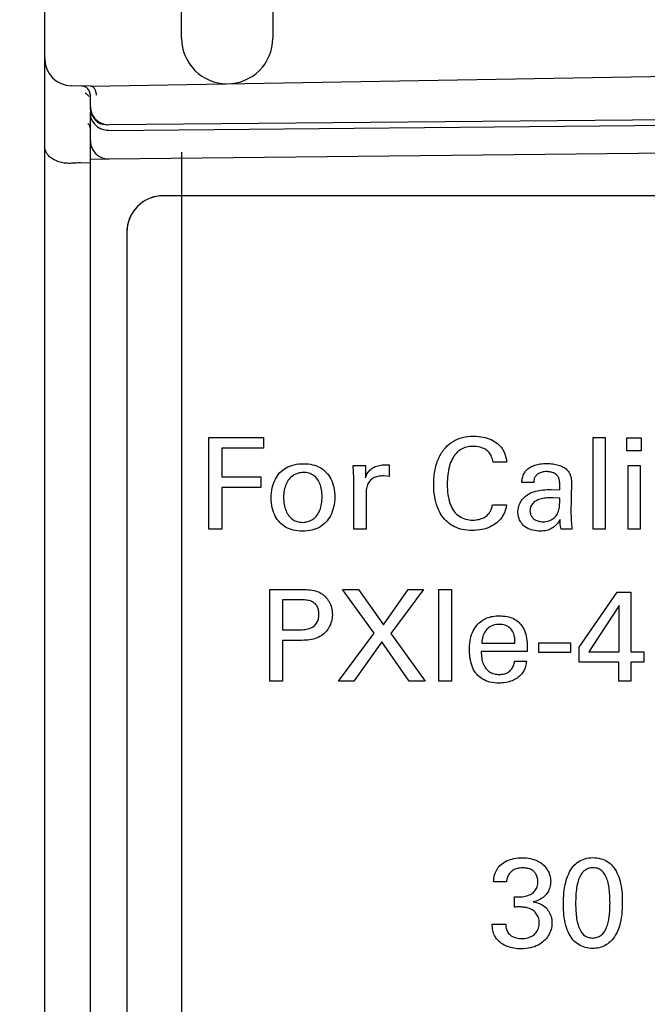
# Model space of a CAD drawing. Header units: inches. Extents: x 0 to 22, y 0 to 17.
# Tile 7 of 47: x 4.862 to 5.206, y 7.28 to 7.82. Entities that reach past the tile are written whole.
import ezdxf

# ---------------------------------------------------------------- set-up
doc = ezdxf.new("R2010")
doc.units = ezdxf.units.IN
doc.header["$LTSCALE"] = 1.21
doc.header["$MEASUREMENT"] = 0
doc.layers.get('0').update_dxf_attribs({"linetype": 'CONTINUOUS'})
doc.layers.add('03___PRT_ALL_CURVES', color=7, linetype='CONTINUOUS')
doc.layers.add('DIMENSIONS', color=7, linetype='CONTINUOUS')
doc.styles.get("Standard").update_dxf_attribs({"font": 'txt', "width": 0.8})
doc.dimstyles.new('DIMSTYLE_1', dxfattribs={"dimtxt": 0.125, "dimasz": 0.18, "dimexe": 0.125, "dimexo": 0.0625, "dimgap": 0.03125, "dimtad": 0, "dimtih": 1, "dimtoh": 1, "dimzin": 4, "dimdsep": 46, "dimtxsty": 'STANDARD', "dimblk": '_FILLED', "dimblk1": '_FILLED', "dimblk2": '_FILLED', "dimcen": 0.09, "dimadec": 0, "dimazin": 0, "dimtp": 0.001, "dimtm": 0.001, "dimtfac": 1, "dimtofl": 0, "dimtmove": 0, "dimatfit": 3, "dimldrblk": '_FILLED', "dimfxl": 1, "dimtolj": 1, "dimtzin": 4, "dimarcsym": 0})

# ---------------------------------------------------------------- blocks, each defined once
blk = doc.blocks.new('*D0')
at = {"layer": 'DIMENSIONS', "color": 2, "linetype": 'CONTINUOUS'}
blk.add_line((4.8760726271, 6.8381774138), (4.8760726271, 6.1903742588), dxfattribs=at)
at = {"layer": 'DIMENSIONS', "color": 2, "linetype": 'CONTINUOUS', "insert": (4.8135726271, 6.1278742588), "char_height": 0.125, "width": 0.825, "attachment_point": 3, "rotation": 90, "line_spacing_factor": 0.9}
blk.add_mtext('.43{\\Ftxt.shx;\\W1.000000;\\H0.125000; }[11]', dxfattribs=at)
blk = doc.blocks.new('_FILLED')
at = {"color": 0, "linetype": 'BYBLOCK'}
blk.add_solid([(0, 0), (-1, 0.1736111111), (-1, -0.1736111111)], dxfattribs=at)
blk = doc.blocks.new('*D3')
at = {"layer": 'DIMENSIONS', "color": 2, "linetype": 'CONTINUOUS'}
for p, q in [((4.9510726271, 7.7471548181), (4.9510726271, 6.4461025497)), ((4.9510726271, 6.4461025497), (5.0559681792, 6.304817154)), ((5.0559681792, 6.304817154), (5.0559681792, 6.1903742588))]:
    blk.add_line(p, q, dxfattribs=at)
at = {"layer": 'DIMENSIONS', "color": 2, "linetype": 'CONTINUOUS', "insert": (4.9934681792, 6.1278742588), "char_height": 0.125, "width": 0.925, "attachment_point": 3, "rotation": 90, "line_spacing_factor": 0.9}
blk.add_mtext('.36{\\Ftxt.shx;\\W1.000000;\\H0.125000; }[9.1]', dxfattribs=at)
blk = doc.blocks.new('*D9')
at = {"layer": 'DIMENSIONS', "color": 2, "linetype": 'CONTINUOUS'}
blk.add_line((5.2065704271, 6.8623418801), (4.1963425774, 6.8623418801), dxfattribs=at)
at = {"layer": 'DIMENSIONS', "color": 2, "linetype": 'CONTINUOUS', "insert": (4.1338425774, 6.9248418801), "char_height": 0.125, "width": 1.125, "attachment_point": 3, "line_spacing_factor": 0.9}
blk.add_mtext('1.76{\\Ftxt.shx;\\W1.000000;\\H0.125000; }[44.7]', dxfattribs=at)

msp = doc.modelspace()

# ---------------------------------------------------------------- linework, layer by layer
at = {"color": 7, "linetype": 'CONTINUOUS'}
for p, q in [((4.8760726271, 6.8986826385), (4.8760726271, 12.8430011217)), ((4.9510726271, 7.8096548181), (4.9510726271, 11.717028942)), ((5.0010726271, 11.717028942), (5.0010726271, 7.8096548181)), ((4.9010726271, 7.7833418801), (5.6294216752, 7.79605526)), ((4.9010726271, 7.7833418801), (4.890810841, 7.7835210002)), ((4.8983926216, 7.7795470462), (4.8983007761, 7.7795724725)), ((4.9004005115, 7.7804048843), (4.9010726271, 7.7779026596)), ((4.9010726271, 7.7722509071), (4.9010726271, 7.7784283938)), ((4.9014183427, 7.7691344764), (4.9010726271, 7.7717210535)), ((4.9010726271, 7.7706636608), (4.9010726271, 7.769041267)), ((4.9024207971, 7.7667098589), (4.9014183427, 7.7691344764)), ((5.5991598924, 7.7682553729), (4.9111598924, 7.7622512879)), ((4.9010726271, 6.9073817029), (4.9010726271, 7.7679086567)), ((4.9084119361, 7.7620926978), (4.9061932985, 7.7629981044)), ((4.9111681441, 7.7590417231), (5.5991673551, 7.765586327)), ((4.9003875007, 7.7620958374), (4.9010726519, 7.7598094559)), ((4.9111814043, 7.7434757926), (5.3732774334, 7.7484863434)), ((4.9010726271, 7.7412004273), (4.895723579, 7.7412674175)), ((4.9010726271, 7.7433418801), (4.9114390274, 7.7435228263)), ((4.9090957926, 7.743677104), (4.9111814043, 7.7434757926)), ((5.5690726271, 7.7233418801), (4.9410726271, 7.7233418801)), ((4.9210726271, 7.7033418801), (4.9210726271, 6.9384906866))]:
    msp.add_line(p, q, dxfattribs=at)
for points in [[(4.8983007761, 7.7795724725), (4.8989766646, 7.7792214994), (4.9004192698, 7.7776795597)], [(4.8999411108, 7.7627180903), (4.8996767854, 7.7628462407), (4.9003875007, 7.7620958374)]]:
    msp.add_lwpolyline(points, dxfattribs=at)
for centre, radius, start, end in [((4.9760726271, 7.8096548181), 0.025, 180, 360), ((4.8910726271, 7.7985187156), 0.015, 180, 269), ((4.8960726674, 7.7784283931), 0.0049999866, 8.0669e-06, 89), ((4.9110726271, 7.7722509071), 0.01, 180, 270.5), ((4.9110521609, 7.7717090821), 0.0099744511, 210.08217456, 240.8478282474), ((4.9110193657, 7.7689876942), 0.0099270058, 210.1838964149, 240.1500764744), ((4.9110454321, 7.7534477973), 0.0099627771, 209.7990402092, 240.6388391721), ((4.8949574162, 7.6847279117), 0.0565446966, 89.2236365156, 94.2054291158), ((4.9410726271, 7.7033418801), 0.02, 90, 180)]:
    msp.add_arc(centre, radius, start, end, dxfattribs=at)
for points, knots in [([(4.9027449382, 7.782666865), (4.9025029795, 7.782873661), (4.9019773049, 7.7832049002), (4.9013647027, 7.7833418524), (4.9010726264, 7.7833418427)], [0, 0, 0, 0, 0.521473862, 1, 1, 1, 1]), ([(4.9039542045, 7.7808494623), (4.9038841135, 7.7810330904), (4.9035912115, 7.7817023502), (4.9031516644, 7.7823192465), (4.9027449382, 7.782666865)], [0, 0, 0, 0, 0.2686627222, 1, 1, 1, 1]), ([(4.9044059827, 7.7783411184), (4.904406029, 7.7785581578), (4.9043660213, 7.779409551), (4.904180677, 7.7802561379), (4.9039542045, 7.7808494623)], [0, 0, 0, 0, 0.2547060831, 1, 1, 1, 1]), ([(4.9024383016, 7.7639966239), (4.9019955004, 7.7647594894), (4.9013157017, 7.7664035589), (4.9010726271, 7.7681664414), (4.9010726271, 7.769041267)], [0, 0, 0, 0, 0.5020599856, 1, 1, 1, 1]), ([(4.9111681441, 7.7590417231), (4.9102872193, 7.7590333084), (4.9085096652, 7.7592629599), (4.9068491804, 7.7599363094), (4.9060783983, 7.7603776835)], [0, 0, 0, 0, 0.4979525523, 1, 1, 1, 1]), ([(4.9010726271, 7.753475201), (4.9010726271, 7.7526129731), (4.9013078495, 7.7508754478), (4.90196884, 7.749251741), (4.9023999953, 7.7484967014)], [0, 0, 0, 0, 0.4979086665, 1, 1, 1, 1]), ([(4.890810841, 7.7411203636), (4.8897206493, 7.7410396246), (4.8875988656, 7.7410639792), (4.8838128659, 7.7417264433), (4.8805499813, 7.7431530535), (4.8781749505, 7.745195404), (4.8769675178, 7.7468001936), (4.8762379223, 7.7485037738), (4.8760726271, 7.7496868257), (4.8760726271, 7.7502603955)], [0, 0, 0, 0, 0.1708215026, 0.3294992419, 0.5993316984, 0.7133184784, 0.8160079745, 0.9103731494, 1, 1, 1, 1])]:
    msp.add_open_spline(points, degree=3, knots=knots, dxfattribs=at)
msp.add_open_spline([(4.9061605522, 7.744764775), (4.9070705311, 7.7442542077), (4.9080733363, 7.7438852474), (4.9090957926, 7.743677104)], degree=3, dxfattribs=at)
at = {"layer": '03___PRT_ALL_CURVES', "color": 40, "linetype": 'CONTINUOUS'}
for p, q in [((4.966011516, 7.5908814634), (4.995899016, 7.5908814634)), ((4.966011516, 7.5406974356), (4.966011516, 7.5908814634)), ((4.995899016, 7.5908814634), (4.995899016, 7.5849813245)), ((5.1765698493, 7.5908135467), (5.1831004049, 7.5908135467)), ((5.1765698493, 7.5406974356), (5.1765698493, 7.5908135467)), ((5.1831004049, 7.5908135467), (5.1831004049, 7.5406974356)), ((5.1951045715, 7.590745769), (5.2029573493, 7.590745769)), ((5.1951045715, 7.5835849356), (5.1951045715, 7.590745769)), ((5.2029573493, 7.590745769), (5.2029573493, 7.5835849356)), ((4.995899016, 7.5849813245), (4.973099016, 7.5849813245)), ((4.973099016, 7.5849813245), (4.973099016, 7.569343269)), ((5.2029573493, 7.5835849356), (5.1951045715, 7.5835849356)), ((5.0451754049, 7.5755960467), (5.0517795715, 7.5755960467)), ((5.0455212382, 7.5685016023), (5.0451754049, 7.5755960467)), ((5.0517795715, 7.5755960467), (5.0519156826, 7.5688543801)), ((5.0647809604, 7.5758668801), (5.0647809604, 7.5694779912)), ((5.1291656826, 7.5773321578), (5.1217337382, 7.5773321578)), ((5.1957962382, 7.5755960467), (5.2023337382, 7.5755960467)), ((5.1957962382, 7.5406974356), (5.1957962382, 7.5755960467)), ((5.2023337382, 7.5755960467), (5.2023337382, 7.5406974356)), ((4.973099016, 7.569343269), (4.9945767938, 7.569343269)), ((4.9945767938, 7.569343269), (4.9945767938, 7.5634974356)), ((5.0635254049, 7.5697502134), (5.0616476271, 7.5698168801)), ((5.0647809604, 7.5694779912), (5.0635254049, 7.5697502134)), ((4.9945767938, 7.5634974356), (4.973099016, 7.5634974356)), ((4.973099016, 7.5634974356), (4.973099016, 7.5406974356)), ((5.0455212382, 7.5406974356), (5.0455212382, 7.5685016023)), ((5.1439976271, 7.5662779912), (5.1374670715, 7.5662779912)), ((5.1647156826, 7.5661418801), (5.1644379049, 7.5494585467)), ((5.0521254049, 7.5592516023), (5.0521254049, 7.5406974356)), ((5.1535934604, 7.5623849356), (5.1583198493, 7.562180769)), ((5.1583198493, 7.5576516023), (5.1545629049, 7.557868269)), ((5.1213809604, 7.5539071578), (5.1290309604, 7.5539071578)), ((4.973099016, 7.5406974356), (4.966011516, 7.5406974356)), ((5.0521254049, 7.5406974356), (5.0455212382, 7.5406974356)), ((5.1649934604, 7.5406974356), (5.159086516, 7.5406974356)), ((5.1831004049, 7.5406974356), (5.1765698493, 7.5406974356)), ((5.2023337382, 7.5406974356), (5.1957962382, 7.5406974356)), ((4.999486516, 7.5075474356), (5.0163045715, 7.5075474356)), ((4.999486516, 7.4573641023), (4.999486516, 7.5075474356)), ((5.0392073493, 7.5075474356), (5.0481045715, 7.5075474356)), ((5.0565879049, 7.4836363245), (5.0392073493, 7.5075474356)), ((5.0481045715, 7.5075474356), (5.061661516, 7.4882335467)), ((5.061661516, 7.4882335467), (5.0752170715, 7.5075474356)), ((5.0836267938, 7.5075474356), (5.0657642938, 7.4835002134)), ((5.0752170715, 7.5075474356), (5.0836267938, 7.5075474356)), ((5.0920559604, 7.5075474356), (5.0990073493, 7.5075474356)), ((5.0920559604, 7.4573641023), (5.0920559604, 7.5075474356)), ((5.0990073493, 7.5075474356), (5.0990073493, 7.4573641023)), ((5.1689267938, 7.4760668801), (5.1897809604, 7.5060974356)), ((5.1897809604, 7.5060974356), (5.1972879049, 7.5060974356)), ((5.1972879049, 7.5060974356), (5.1972879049, 7.4734224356)), ((5.0161698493, 7.5019196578), (5.0064379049, 7.5019196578)), ((5.0064379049, 7.5019196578), (5.0064379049, 7.4855210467)), ((5.1908254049, 7.4987863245), (5.1742101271, 7.4734224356)), ((5.1908254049, 7.4734224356), (5.1908254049, 7.4987863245)), ((5.0064379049, 7.4855210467), (5.014711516, 7.4855210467)), ((5.0371254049, 7.4573641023), (5.0565879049, 7.4836363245)), ((5.0657642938, 7.4835002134), (5.0845295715, 7.4573641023)), ((5.0145684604, 7.4796752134), (5.0064379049, 7.4796752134)), ((5.0064379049, 7.4796752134), (5.0064379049, 7.4573641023)), ((5.0608267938, 7.4789154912), (5.0455337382, 7.4573641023)), ((5.075774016, 7.4573641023), (5.0608267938, 7.4789154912)), ((5.1155962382, 7.4782238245), (5.133736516, 7.4782238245)), ((5.1467712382, 7.4782918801), (5.1642198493, 7.4782918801)), ((5.1467712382, 7.4730016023), (5.1467712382, 7.4782918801)), ((5.1642198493, 7.4782918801), (5.1642198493, 7.4730016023)), ((5.1404101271, 7.4736266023), (5.1153170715, 7.4736266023)), ((5.1642198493, 7.4730016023), (5.1467712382, 7.4730016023)), ((5.1689267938, 7.467793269), (5.1689267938, 7.4760668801)), ((5.1742101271, 7.4734224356), (5.1908254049, 7.4734224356)), ((5.1972879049, 7.4734224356), (5.2043073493, 7.4734224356)), ((5.2043073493, 7.4734224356), (5.2043073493, 7.467793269)), ((5.1335337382, 7.4682821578), (5.1400642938, 7.4682821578)), ((5.1906142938, 7.467793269), (5.1689267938, 7.467793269)), ((5.1906142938, 7.4573641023), (5.1906142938, 7.467793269)), ((5.2043073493, 7.467793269), (5.1972879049, 7.467793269)), ((5.1972879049, 7.467793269), (5.1972879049, 7.4573641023)), ((5.0064379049, 7.4573641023), (4.999486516, 7.4573641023)), ((5.0455337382, 7.4573641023), (5.0371254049, 7.4573641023)), ((5.0845295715, 7.4573641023), (5.075774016, 7.4573641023)), ((5.0990073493, 7.4573641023), (5.0920559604, 7.4573641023)), ((5.1972879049, 7.4573641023), (5.1906142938, 7.4573641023)), ((5.1290712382, 7.3475165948), (5.1220517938, 7.3475165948)), ((5.1334517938, 7.3336133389), (5.1334517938, 7.3392267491)), ((5.1212851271, 7.3241503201), (5.1286573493, 7.3241503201))]:
    msp.add_line(p, q, dxfattribs=at)
for centre, radius, start, end in [((4.9410726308, 7.7033418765), 0.0200000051, 104.9998064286, 164.9984250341), ((4.9410811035, 7.7032775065), 0.0200643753, 90.0242052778, 104.9748129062), ((4.9411369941, 7.703333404), 0.0200643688, 165.0234243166, 179.9757956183)]:
    msp.add_arc(centre, radius, start, end, dxfattribs=at)
for points, knots in [([(5.0892017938, 7.5652335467), (5.0892017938, 7.5679401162), (5.0896823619, 7.5730287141), (5.0918189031, 7.5799046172), (5.0952516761, 7.5852452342), (5.0997019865, 7.5890109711), (5.1051338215, 7.5911684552), (5.1090819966, 7.5915867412), (5.1111670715, 7.5915867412)], [0, 0, 0, 0, 0.2099150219, 0.3934774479, 0.5533069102, 0.6956706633, 0.8382866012, 1, 1, 1, 1]), ([(5.1111670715, 7.5915867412), (5.1128832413, 7.5915867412), (5.1161443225, 7.5913094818), (5.1205846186, 7.5899316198), (5.1241552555, 7.587767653), (5.126823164, 7.5849183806), (5.1285606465, 7.5813762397), (5.129054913, 7.5787321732), (5.1291656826, 7.5773321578)], [0, 0, 0, 0, 0.2018357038, 0.3819852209, 0.5421021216, 0.6874490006, 0.8348320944, 1, 1, 1, 1]), ([(5.1108892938, 7.586025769), (5.1096321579, 7.586025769), (5.1072514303, 7.5857437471), (5.1039749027, 7.5844363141), (5.1012747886, 7.582159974), (5.099153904, 7.5789898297), (5.0976669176, 7.5749978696), (5.0968149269, 7.5703465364), (5.0966406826, 7.5670379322), (5.0966406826, 7.5653016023)], [0, 0, 0, 0, 0.1330874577, 0.2507592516, 0.3683434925, 0.5011294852, 0.6501643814, 0.8161823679, 1, 1, 1, 1]), ([(5.1217337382, 7.5773321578), (5.1215709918, 7.5783442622), (5.1211307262, 7.5802441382), (5.1196901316, 7.582784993), (5.1173544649, 7.5845916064), (5.114355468, 7.5857398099), (5.1120896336, 7.586025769), (5.1108892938, 7.586025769)], [0, 0, 0, 0, 0.2003967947, 0.3781442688, 0.5590137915, 0.7653468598, 1, 1, 1, 1]), ([(5.0001781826, 7.5577321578), (5.0001781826, 7.5596129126), (5.0005214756, 7.5631727), (5.0021824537, 7.5679464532), (5.0047982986, 7.5717340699), (5.0083556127, 7.5744835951), (5.0128222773, 7.5762063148), (5.0161538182, 7.5764904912), (5.0179059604, 7.5764904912)], [0, 0, 0, 0, 0.1934000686, 0.3642368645, 0.5144461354, 0.6600866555, 0.8198252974, 1, 1, 1, 1]), ([(5.0179059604, 7.5764904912), (5.0195750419, 7.5764904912), (5.0227398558, 7.5762098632), (5.0270580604, 7.5745974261), (5.0305144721, 7.5718733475), (5.0330977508, 7.5681540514), (5.0346674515, 7.5634754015), (5.0350017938, 7.5600384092), (5.0350017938, 7.5582210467)], [0, 0, 0, 0, 0.1770561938, 0.3336032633, 0.4820467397, 0.636810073, 0.8072141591, 1, 1, 1, 1]), ([(5.0519156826, 7.5688543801), (5.0521420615, 7.5697308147), (5.0528881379, 7.5714263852), (5.0547037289, 7.5735636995), (5.0572500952, 7.575075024), (5.0592096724, 7.575580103), (5.0602573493, 7.575730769)], [0, 0, 0, 0, 0.2370185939, 0.4767465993, 0.7228525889, 1, 1, 1, 1]), ([(5.0602573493, 7.575730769), (5.0607365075, 7.5758008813), (5.0617209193, 7.5759000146), (5.0632324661, 7.5759373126), (5.0642590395, 7.5758988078), (5.0647809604, 7.5758668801)], [0, 0, 0, 0, 0.3205026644, 0.6539265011, 1, 1, 1, 1]), ([(5.1398948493, 7.5728821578), (5.1404694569, 7.5735159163), (5.1419242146, 7.5746501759), (5.1445868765, 7.5757976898), (5.1477304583, 7.5764824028), (5.1499784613, 7.5766404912), (5.1511587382, 7.5766404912)], [0, 0, 0, 0, 0.2107825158, 0.4468402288, 0.7091860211, 1, 1, 1, 1]), ([(5.1511587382, 7.5766404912), (5.1523012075, 7.5766404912), (5.1544770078, 7.5764926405), (5.1575116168, 7.5758256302), (5.1601226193, 7.5748103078), (5.1621926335, 7.5733808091), (5.1631918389, 7.5721358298), (5.1635351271, 7.5714863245)], [0, 0, 0, 0, 0.2451217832, 0.4658518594, 0.6646097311, 0.8423786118, 1, 1, 1, 1]), ([(5.0179059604, 7.5717029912), (5.0168978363, 7.5717029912), (5.0148713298, 7.5713886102), (5.0121007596, 7.5701493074), (5.0098021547, 7.5680984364), (5.0081835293, 7.5653070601), (5.0072016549, 7.5619142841), (5.006986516, 7.5594398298), (5.006986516, 7.5581391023)], [0, 0, 0, 0, 0.1550128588, 0.3105348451, 0.4607340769, 0.6206679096, 0.799995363, 1, 1, 1, 1]), ([(5.0280504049, 7.5584238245), (5.0280504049, 7.5597003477), (5.0278897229, 7.5621324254), (5.0270391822, 7.5655085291), (5.0255136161, 7.568251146), (5.0234195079, 7.5702551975), (5.0208195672, 7.5714653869), (5.0189018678, 7.5717029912), (5.0179059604, 7.5717029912)], [0, 0, 0, 0, 0.2034657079, 0.3868107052, 0.5504780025, 0.6969794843, 0.8412617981, 1, 1, 1, 1]), ([(5.0616476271, 7.5698168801), (5.0606271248, 7.5698168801), (5.0586803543, 7.5697105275), (5.0560723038, 7.568744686), (5.054073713, 7.5671200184), (5.0528054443, 7.564876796), (5.0522079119, 7.5621862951), (5.0521254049, 7.5602609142), (5.0521254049, 7.5592516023)], [0, 0, 0, 0, 0.1867088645, 0.3531933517, 0.5002583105, 0.6483510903, 0.8153385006, 1, 1, 1, 1]), ([(5.1374670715, 7.5662779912), (5.1375635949, 7.567136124), (5.1377634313, 7.5687923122), (5.1386010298, 7.5710424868), (5.1394267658, 7.5723336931), (5.1398948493, 7.5728821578)], [0, 0, 0, 0, 0.3627752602, 0.6970858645, 1, 1, 1, 1]), ([(5.1510170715, 7.5721904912), (5.1502181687, 7.5721904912), (5.1487052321, 7.5720123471), (5.1466849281, 7.5712737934), (5.1451153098, 7.5700419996), (5.1442265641, 7.5682746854), (5.144035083, 7.5669688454), (5.1439976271, 7.5662779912)], [0, 0, 0, 0, 0.2326027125, 0.4387425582, 0.6201047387, 0.79856051, 1, 1, 1, 1]), ([(5.1570656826, 7.5698849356), (5.1567811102, 7.5702635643), (5.156020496, 7.5709460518), (5.1545855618, 7.5716392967), (5.1528863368, 7.5720947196), (5.1516588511, 7.5721904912), (5.1510170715, 7.5721904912)], [0, 0, 0, 0, 0.2130077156, 0.4496948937, 0.711379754, 1, 1, 1, 1]), ([(5.1583198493, 7.562180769), (5.1583198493, 7.5629353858), (5.1583219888, 7.5643851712), (5.1582708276, 7.5664689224), (5.1579658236, 7.5683459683), (5.1574245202, 7.5694505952), (5.1570656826, 7.5698849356)], [0, 0, 0, 0, 0.2851941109, 0.5480362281, 0.7870740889, 1, 1, 1, 1]), ([(5.1635351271, 7.5714863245), (5.1638141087, 7.5709656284), (5.1642882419, 7.5698590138), (5.1646728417, 7.5680451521), (5.1647156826, 7.5667893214), (5.1647156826, 7.5661418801)], [0, 0, 0, 0, 0.32049562, 0.6487326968, 1, 1, 1, 1]), ([(5.1102587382, 7.5399377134), (5.1085096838, 7.5399377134), (5.1051930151, 7.540242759), (5.100587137, 7.5417248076), (5.0966879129, 7.5443197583), (5.093453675, 7.5480092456), (5.0910085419, 7.5528535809), (5.0895381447, 7.5587375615), (5.0892017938, 7.5629914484), (5.0892017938, 7.5652335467)], [0, 0, 0, 0, 0.1410028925, 0.2664215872, 0.3861010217, 0.5139446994, 0.6576863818, 0.8192495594, 1, 1, 1, 1]), ([(5.0966406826, 7.5653016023), (5.0966406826, 7.5633517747), (5.0968643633, 7.5596665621), (5.0979916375, 7.5545517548), (5.1001302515, 7.5504522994), (5.1030831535, 7.547535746), (5.1067630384, 7.5459157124), (5.1094199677, 7.5456335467), (5.1108142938, 7.5456335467)], [0, 0, 0, 0, 0.2132179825, 0.4025449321, 0.5685125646, 0.7118427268, 0.8475273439, 1, 1, 1, 1]), ([(5.006986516, 7.5581391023), (5.006986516, 7.5568084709), (5.0071669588, 7.5542758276), (5.0081131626, 7.550779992), (5.0097177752, 7.5479618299), (5.0118489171, 7.545877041), (5.0145090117, 7.5446301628), (5.016467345, 7.5443863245), (5.0174851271, 7.5443863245)], [0, 0, 0, 0, 0.2054152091, 0.3899045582, 0.5543863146, 0.7002703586, 0.8428806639, 1, 1, 1, 1]), ([(5.0350017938, 7.5582210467), (5.0350017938, 7.5563481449), (5.0346084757, 7.5528063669), (5.0328998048, 7.5480775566), (5.0302785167, 7.5443177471), (5.0267431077, 7.5415830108), (5.0223459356, 7.5398427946), (5.0190664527, 7.5395168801), (5.017349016, 7.5395168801)], [0, 0, 0, 0, 0.1940922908, 0.3653435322, 0.5161489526, 0.6626419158, 0.8220188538, 1, 1, 1, 1]), ([(5.0174851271, 7.5443863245), (5.0184297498, 7.5443863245), (5.0203897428, 7.544716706), (5.0231009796, 7.5460021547), (5.0254130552, 7.548126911), (5.0270029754, 7.5510447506), (5.0278849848, 7.5545572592), (5.0280504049, 7.557092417), (5.0280504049, 7.5584238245)], [0, 0, 0, 0, 0.1440165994, 0.2978984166, 0.4517838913, 0.6144617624, 0.7970144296, 1, 1, 1, 1]), ([(5.1353781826, 7.5498654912), (5.1353781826, 7.550898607), (5.135628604, 7.552922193), (5.1368098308, 7.5557567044), (5.1387870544, 7.5582224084), (5.1405220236, 7.559528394), (5.1414948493, 7.560093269)], [0, 0, 0, 0, 0.2484744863, 0.4838345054, 0.7294426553, 1, 1, 1, 1]), ([(5.1414948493, 7.560093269), (5.142573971, 7.5606928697), (5.1450642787, 7.5615850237), (5.1491552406, 7.5622833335), (5.1520670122, 7.5623849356), (5.1535934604, 7.5623849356)], [0, 0, 0, 0, 0.2981640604, 0.6313269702, 1, 1, 1, 1]), ([(5.1545629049, 7.557868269), (5.1534469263, 7.557868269), (5.1513176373, 7.5578092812), (5.1483117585, 7.5573415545), (5.1457078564, 7.5565110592), (5.1435796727, 7.5551222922), (5.1422935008, 7.5530884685), (5.1419837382, 7.5515389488), (5.1419837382, 7.5507752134)], [0, 0, 0, 0, 0.2076537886, 0.3956365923, 0.564250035, 0.7135076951, 0.8578892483, 1, 1, 1, 1]), ([(5.017349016, 7.5395168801), (5.0156492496, 7.5395168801), (5.0124104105, 7.5398317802), (5.0080873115, 7.5415459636), (5.0046474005, 7.5442295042), (5.0021453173, 7.5479048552), (5.0005388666, 7.5524958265), (5.0001781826, 7.5559217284), (5.0001781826, 7.5577321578)], [0, 0, 0, 0, 0.1806497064, 0.3416114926, 0.4878239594, 0.6375440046, 0.8075891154, 1, 1, 1, 1]), ([(5.1290309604, 7.5539071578), (5.128893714, 7.5526097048), (5.1283251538, 7.5501130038), (5.1265143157, 7.5467315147), (5.1237470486, 7.5439135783), (5.1200487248, 7.5416911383), (5.1154320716, 7.5402560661), (5.1120433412, 7.5399377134), (5.1102587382, 7.5399377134)], [0, 0, 0, 0, 0.1519917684, 0.2945080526, 0.4413472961, 0.6065568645, 0.7921003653, 1, 1, 1, 1]), ([(5.1189531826, 7.548618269), (5.1193666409, 7.5490657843), (5.1201262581, 7.5500852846), (5.120948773, 7.5518853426), (5.1212607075, 7.553212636), (5.1213809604, 7.5539071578)], [0, 0, 0, 0, 0.3100048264, 0.6413637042, 1, 1, 1, 1]), ([(5.1566517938, 7.5484821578), (5.1571643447, 7.5493115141), (5.1579654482, 7.5511987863), (5.1582980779, 7.5543496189), (5.1582867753, 7.5565180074), (5.1583198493, 7.5576516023)], [0, 0, 0, 0, 0.3099557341, 0.6394570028, 1, 1, 1, 1]), ([(5.1108142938, 7.5456335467), (5.1119190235, 7.5456335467), (5.1140131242, 7.545878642), (5.1168170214, 7.5468918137), (5.118347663, 7.5479936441), (5.1189531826, 7.548618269)], [0, 0, 0, 0, 0.373807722, 0.7056353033, 1, 1, 1, 1]), ([(5.1476795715, 7.5395849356), (5.146300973, 7.5395849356), (5.14370619, 7.5398440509), (5.1401817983, 7.5411061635), (5.1374770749, 7.5433985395), (5.1358116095, 7.5464281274), (5.1353781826, 7.5487303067), (5.1353781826, 7.5498654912)], [0, 0, 0, 0, 0.2305721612, 0.4324180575, 0.616580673, 0.8101391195, 1, 1, 1, 1]), ([(5.1419837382, 7.5507752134), (5.1419837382, 7.5500957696), (5.1422218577, 7.548762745), (5.1431761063, 7.5469915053), (5.1447744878, 7.5456827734), (5.1468482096, 7.5449047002), (5.1483971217, 7.5447252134), (5.1492129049, 7.5447252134)], [0, 0, 0, 0, 0.1933489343, 0.3774417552, 0.5610078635, 0.7678530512, 1, 1, 1, 1]), ([(5.1492129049, 7.5447252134), (5.1502360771, 7.5447252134), (5.152225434, 7.5449587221), (5.15485114, 7.5463043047), (5.1561427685, 7.5477097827), (5.1566517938, 7.5484821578)], [0, 0, 0, 0, 0.3540346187, 0.6799261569, 1, 1, 1, 1]), ([(5.1644379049, 7.5494585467), (5.1644379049, 7.5484442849), (5.1644953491, 7.5464549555), (5.1646735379, 7.5435323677), (5.1648653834, 7.5416271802), (5.1649934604, 7.5406974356)], [0, 0, 0, 0, 0.3464185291, 0.6794492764, 1, 1, 1, 1]), ([(5.1584559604, 7.545905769), (5.1579009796, 7.5448823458), (5.156603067, 7.5430788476), (5.1540985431, 7.5409764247), (5.1510492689, 7.5397715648), (5.1488397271, 7.5395849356), (5.1476795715, 7.5395849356)], [0, 0, 0, 0, 0.2652991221, 0.5003191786, 0.7356261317, 1, 1, 1, 1]), ([(5.159086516, 7.5406974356), (5.1589362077, 7.5412327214), (5.1586933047, 7.5423500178), (5.1584937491, 7.5440944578), (5.1584559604, 7.5452927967), (5.1584559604, 7.545905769)], [0, 0, 0, 0, 0.317046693, 0.6504590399, 1, 1, 1, 1]), ([(5.0163045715, 7.5075474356), (5.0177277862, 7.5075474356), (5.0204493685, 7.5075996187), (5.0243241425, 7.5070399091), (5.0275614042, 7.5056480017), (5.029307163, 7.5042753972), (5.0300045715, 7.5035196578)], [0, 0, 0, 0, 0.2899508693, 0.5543356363, 0.7904930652, 1, 1, 1, 1]), ([(5.0263142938, 7.4940654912), (5.0263142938, 7.4948918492), (5.0262001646, 7.4964678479), (5.0253712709, 7.4986493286), (5.0238103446, 7.5003435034), (5.0216399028, 7.5014724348), (5.0189987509, 7.5019152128), (5.0171401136, 7.5019196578), (5.0161698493, 7.5019196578)], [0, 0, 0, 0, 0.1673754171, 0.3171570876, 0.4632982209, 0.6236236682, 0.8034769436, 1, 1, 1, 1]), ([(5.0300045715, 7.5035196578), (5.03074815, 7.5027537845), (5.0320826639, 7.5008789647), (5.0333596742, 7.4975465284), (5.033686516, 7.4950656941), (5.033686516, 7.4937946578)], [0, 0, 0, 0, 0.3016280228, 0.6408482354, 1, 1, 1, 1]), ([(5.014711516, 7.4855210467), (5.0158092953, 7.4855210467), (5.0179127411, 7.4855262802), (5.0208865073, 7.4860461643), (5.0233664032, 7.4872194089), (5.0251781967, 7.4890384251), (5.0261735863, 7.4914188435), (5.0263142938, 7.4931549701), (5.0263142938, 7.4940654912)], [0, 0, 0, 0, 0.1988881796, 0.3805530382, 0.5424651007, 0.6880687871, 0.8350379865, 1, 1, 1, 1]), ([(5.033686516, 7.4937946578), (5.033686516, 7.4925718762), (5.0333314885, 7.4900923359), (5.0319596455, 7.4867277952), (5.0305248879, 7.4847892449), (5.0297267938, 7.4839891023)], [0, 0, 0, 0, 0.3395399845, 0.6861887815, 1, 1, 1, 1]), ([(5.1157379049, 7.490593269), (5.1165535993, 7.4911703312), (5.1184475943, 7.4921527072), (5.1216932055, 7.4930019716), (5.1240353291, 7.4931571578), (5.1252601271, 7.4931571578)], [0, 0, 0, 0, 0.2997315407, 0.6325876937, 1, 1, 1, 1]), ([(5.1252601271, 7.4931571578), (5.1266539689, 7.4931571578), (5.1293012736, 7.4929518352), (5.1329670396, 7.4918309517), (5.1359750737, 7.4897642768), (5.1382793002, 7.4868081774), (5.139853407, 7.4830062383), (5.1404769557, 7.4784787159), (5.1404514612, 7.4752925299), (5.1404101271, 7.4736266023)], [0, 0, 0, 0, 0.146400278, 0.2771399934, 0.397919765, 0.5235260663, 0.6655976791, 0.8249677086, 1, 1, 1, 1]), ([(5.1088545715, 7.4741821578), (5.1088545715, 7.4759289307), (5.1089658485, 7.4792535), (5.110162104, 7.4839546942), (5.1124918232, 7.4877945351), (5.1145981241, 7.4897998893), (5.1157379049, 7.490593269)], [0, 0, 0, 0, 0.2826277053, 0.5362791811, 0.7753047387, 1, 1, 1, 1]), ([(5.125124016, 7.488505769), (5.1240663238, 7.488505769), (5.1220363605, 7.4881891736), (5.1193160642, 7.4868832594), (5.1172490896, 7.4846650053), (5.1159584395, 7.4816853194), (5.1156183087, 7.4794240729), (5.1155962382, 7.4782238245)], [0, 0, 0, 0, 0.2025459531, 0.3868038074, 0.5677300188, 0.7701159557, 1, 1, 1, 1]), ([(5.133736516, 7.4782238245), (5.1337632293, 7.4794125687), (5.1336587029, 7.4816663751), (5.1326249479, 7.4847086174), (5.1307511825, 7.4870014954), (5.1281146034, 7.488306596), (5.1261518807, 7.488505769), (5.125124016, 7.488505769)], [0, 0, 0, 0, 0.2331204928, 0.438318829, 0.619455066, 0.798479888, 1, 1, 1, 1]), ([(5.0297267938, 7.4839891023), (5.0288603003, 7.4831226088), (5.0268580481, 7.481591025), (5.0231701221, 7.4802719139), (5.0190178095, 7.4797150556), (5.0160944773, 7.4796752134), (5.0145684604, 7.4796752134)], [0, 0, 0, 0, 0.2270159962, 0.4588619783, 0.7172936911, 1, 1, 1, 1]), ([(5.125049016, 7.4563196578), (5.1233510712, 7.4563196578), (5.1201331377, 7.4565940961), (5.1158839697, 7.4583114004), (5.1126122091, 7.4610113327), (5.1104032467, 7.4646827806), (5.1091052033, 7.4691632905), (5.1088545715, 7.4724490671), (5.1088545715, 7.4741821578)], [0, 0, 0, 0, 0.1857577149, 0.3489249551, 0.4938119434, 0.6418373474, 0.8103972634, 1, 1, 1, 1]), ([(5.1153170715, 7.4736266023), (5.1152945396, 7.4724175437), (5.115402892, 7.4701106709), (5.1161862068, 7.4669072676), (5.1176537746, 7.464297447), (5.1197345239, 7.4623946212), (5.1223622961, 7.4612437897), (5.1243102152, 7.4610529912), (5.1253281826, 7.4610529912)], [0, 0, 0, 0, 0.1986335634, 0.3775292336, 0.5369020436, 0.6830602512, 0.8327894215, 1, 1, 1, 1]), ([(5.1253281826, 7.4610529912), (5.1262018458, 7.4610529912), (5.1278604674, 7.4612532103), (5.130113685, 7.4621382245), (5.1318677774, 7.4636822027), (5.1330353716, 7.465796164), (5.1334373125, 7.4674155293), (5.1335337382, 7.4682821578)], [0, 0, 0, 0, 0.2166517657, 0.4096609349, 0.5916153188, 0.7837664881, 1, 1, 1, 1]), ([(5.1400642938, 7.4682821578), (5.1399507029, 7.4673343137), (5.1396879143, 7.4654883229), (5.1386344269, 7.4629992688), (5.1376342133, 7.4615768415), (5.137074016, 7.4609710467)], [0, 0, 0, 0, 0.356653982, 0.691733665, 1, 1, 1, 1]), ([(5.137074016, 7.4609710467), (5.1364347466, 7.4602439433), (5.1349111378, 7.4588968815), (5.1320844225, 7.4574414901), (5.1287350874, 7.4565238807), (5.126317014, 7.4563196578), (5.125049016, 7.4563196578)], [0, 0, 0, 0, 0.2190171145, 0.4544654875, 0.7131552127, 1, 1, 1, 1]), ([(5.1220517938, 7.3475165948), (5.1220965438, 7.3487833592), (5.1224307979, 7.3511822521), (5.1238179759, 7.3544483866), (5.1261155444, 7.3570834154), (5.1292571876, 7.3590732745), (5.1331900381, 7.3603605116), (5.1360947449, 7.3606125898), (5.1376226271, 7.3606125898)], [0, 0, 0, 0, 0.1672203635, 0.3160037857, 0.4611995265, 0.6202370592, 0.7992734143, 1, 1, 1, 1]), ([(5.1376226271, 7.3606125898), (5.1391512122, 7.3606125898), (5.1420528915, 7.3603400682), (5.1460012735, 7.3591056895), (5.149202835, 7.3570666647), (5.1515234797, 7.3542902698), (5.1529808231, 7.351093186), (5.153336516, 7.3487795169), (5.153336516, 7.3476645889)], [0, 0, 0, 0, 0.2014816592, 0.3812014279, 0.5406763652, 0.6951306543, 0.8524305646, 1, 1, 1, 1]), ([(5.1603142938, 7.3352059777), (5.1603142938, 7.3373012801), (5.1604718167, 7.3412889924), (5.1613443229, 7.3469167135), (5.1629466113, 7.351763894), (5.1652220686, 7.3557191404), (5.16833255, 7.358598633), (5.1721686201, 7.3602690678), (5.1749786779, 7.3606804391), (5.1764406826, 7.3606804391)], [0, 0, 0, 0, 0.1859177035, 0.3534213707, 0.503109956, 0.6358260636, 0.7529710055, 0.8709731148, 1, 1, 1, 1]), ([(5.1764406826, 7.3606804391), (5.1779040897, 7.3606804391), (5.1806632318, 7.3603237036), (5.1844469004, 7.3587821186), (5.1875180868, 7.3560842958), (5.189872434, 7.3523422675), (5.1914990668, 7.3476604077), (5.1924000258, 7.3422127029), (5.1925684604, 7.3383447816), (5.1925684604, 7.3363125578)], [0, 0, 0, 0, 0.1328603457, 0.2494151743, 0.3658742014, 0.4981862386, 0.6474672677, 0.814521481, 1, 1, 1, 1]), ([(5.1378323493, 7.3550695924), (5.1369041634, 7.3550695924), (5.1351370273, 7.3548972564), (5.1327332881, 7.3539533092), (5.1308633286, 7.3523037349), (5.1296118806, 7.3500934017), (5.129165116, 7.34840349), (5.1290712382, 7.3475165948)], [0, 0, 0, 0, 0.2173556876, 0.4112889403, 0.5950744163, 0.7902907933, 1, 1, 1, 1]), ([(5.1463101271, 7.3475165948), (5.1463101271, 7.348278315), (5.1460984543, 7.3497548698), (5.1452901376, 7.3517552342), (5.1439853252, 7.3533608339), (5.1422150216, 7.3544262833), (5.1401132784, 7.3549685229), (5.1386168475, 7.3550695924), (5.1378323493, 7.3550695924)], [0, 0, 0, 0, 0.1781412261, 0.3442211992, 0.4988866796, 0.6522272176, 0.8172946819, 1, 1, 1, 1]), ([(5.1765087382, 7.3551374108), (5.1756044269, 7.3551374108), (5.1737710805, 7.3547932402), (5.1712753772, 7.3533696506), (5.1694308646, 7.350891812), (5.1682389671, 7.3477461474), (5.1674539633, 7.3440799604), (5.1670550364, 7.3399589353), (5.1669879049, 7.3370690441), (5.1669879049, 7.3355568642)], [0, 0, 0, 0, 0.1118552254, 0.2257291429, 0.3474952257, 0.486260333, 0.6408247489, 0.8119522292, 1, 1, 1, 1]), ([(5.1858267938, 7.3356908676), (5.1858267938, 7.3371783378), (5.1857539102, 7.3400157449), (5.1854086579, 7.3440578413), (5.1847164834, 7.3476572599), (5.1835803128, 7.3507223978), (5.1819133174, 7.3532338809), (5.1794243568, 7.3547988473), (5.1774969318, 7.3551374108), (5.1765087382, 7.3551374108)], [0, 0, 0, 0, 0.186367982, 0.3553292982, 0.5075576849, 0.6434605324, 0.762489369, 0.8768470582, 1, 1, 1, 1]), ([(5.1334517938, 7.339226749), (5.1346407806, 7.3391230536), (5.1369148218, 7.3391068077), (5.1401085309, 7.3396225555), (5.1427856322, 7.3407263), (5.1448405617, 7.3424451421), (5.1460753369, 7.344804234), (5.1463101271, 7.3465843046), (5.1463101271, 7.3475165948)], [0, 0, 0, 0, 0.2048306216, 0.3882984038, 0.5519067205, 0.6964204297, 0.8393366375, 1, 1, 1, 1]), ([(5.153336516, 7.3476645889), (5.153336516, 7.3466081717), (5.1530578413, 7.3445233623), (5.1518227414, 7.3416558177), (5.1497919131, 7.3392392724), (5.1470366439, 7.3374148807), (5.14488691, 7.3366350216), (5.1437392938, 7.3363788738)], [0, 0, 0, 0, 0.1980345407, 0.3887557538, 0.5778046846, 0.7804342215, 1, 1, 1, 1]), ([(5.1401254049, 7.3332763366), (5.1394284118, 7.3334117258), (5.1379829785, 7.3336153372), (5.1357488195, 7.3336956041), (5.1342271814, 7.333639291), (5.1334517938, 7.3336133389)], [0, 0, 0, 0, 0.3181078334, 0.6524805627, 1, 1, 1, 1]), ([(5.1470767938, 7.32485124), (5.1470767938, 7.3258769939), (5.1467519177, 7.3278450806), (5.1453671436, 7.3304444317), (5.1430593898, 7.3323331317), (5.1411634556, 7.3330516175), (5.1401254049, 7.3332763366)], [0, 0, 0, 0, 0.2608384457, 0.4970459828, 0.7316159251, 1, 1, 1, 1]), ([(5.1437392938, 7.3363788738), (5.14492891, 7.3362119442), (5.1471524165, 7.3356598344), (5.150080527, 7.3340096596), (5.152270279, 7.331542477), (5.1537085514, 7.3283926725), (5.1540281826, 7.3260055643), (5.1540281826, 7.3247698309)], [0, 0, 0, 0, 0.2108099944, 0.3976227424, 0.5816065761, 0.7817372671, 1, 1, 1, 1]), ([(5.1634406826, 7.3188428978), (5.1626786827, 7.3203499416), (5.1614279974, 7.3237075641), (5.1604479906, 7.3292422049), (5.1603142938, 7.3331611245), (5.1603142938, 7.3352059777)], [0, 0, 0, 0, 0.3015267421, 0.6350365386, 1, 1, 1, 1]), ([(5.1669879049, 7.3355568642), (5.1669879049, 7.3340916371), (5.1670713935, 7.3312945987), (5.1674605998, 7.3273118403), (5.1682344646, 7.3237739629), (5.1694422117, 7.3207638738), (5.1712022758, 7.3183701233), (5.1736385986, 7.3169475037), (5.1754574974, 7.3166357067), (5.1763726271, 7.3166357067)], [0, 0, 0, 0, 0.1873898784, 0.3577167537, 0.5115041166, 0.6493206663, 0.770602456, 0.8835880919, 1, 1, 1, 1]), ([(5.1763726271, 7.3166357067), (5.1771737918, 7.3166357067), (5.1787911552, 7.3169117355), (5.1809910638, 7.3180281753), (5.1827498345, 7.31988933), (5.1839673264, 7.3223194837), (5.1848552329, 7.3251556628), (5.1854436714, 7.3283700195), (5.1857665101, 7.3319205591), (5.1858267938, 7.3343994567), (5.1858267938, 7.3356908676)], [0, 0, 0, 0, 0.1013597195, 0.20370485, 0.3073744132, 0.420608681, 0.5466739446, 0.6847476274, 0.8357413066, 1, 1, 1, 1]), ([(5.1925684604, 7.3363125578), (5.1925684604, 7.3340086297), (5.1924200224, 7.329636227), (5.191262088, 7.3235287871), (5.1891730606, 7.318420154), (5.1870668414, 7.3156500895), (5.1858948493, 7.3145628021)], [0, 0, 0, 0, 0.2959525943, 0.5608314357, 0.7949793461, 1, 1, 1, 1]), ([(5.1241406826, 7.3156667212), (5.1234857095, 7.3163978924), (5.1223624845, 7.318051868), (5.1214916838, 7.3210038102), (5.1213258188, 7.3230686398), (5.1212851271, 7.3241503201)], [0, 0, 0, 0, 0.3217703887, 0.6443481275, 1, 1, 1, 1]), ([(5.1286573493, 7.3241503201), (5.1286436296, 7.3232321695), (5.1289193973, 7.3214533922), (5.1301103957, 7.3191180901), (5.1320767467, 7.3174234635), (5.1346381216, 7.3165389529), (5.1365020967, 7.3163531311), (5.137486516, 7.3163531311)], [0, 0, 0, 0, 0.2079570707, 0.3995311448, 0.5817131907, 0.7785318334, 1, 1, 1, 1]), ([(5.1540281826, 7.3247698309), (5.1540281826, 7.3236166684), (5.153665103, 7.3212100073), (5.1521680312, 7.3178400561), (5.1497477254, 7.3148452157), (5.1463786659, 7.3125382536), (5.1421509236, 7.3110539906), (5.13900517, 7.310701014), (5.1373448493, 7.310701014)], [0, 0, 0, 0, 0.1430658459, 0.2974796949, 0.4523561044, 0.613786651, 0.7953610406, 1, 1, 1, 1]), ([(5.137486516, 7.3163531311), (5.1385649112, 7.3163531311), (5.1406035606, 7.3166057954), (5.1433638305, 7.3176744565), (5.1454674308, 7.3195408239), (5.1467664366, 7.3220204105), (5.1470767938, 7.3238968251), (5.1470767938, 7.32485124)], [0, 0, 0, 0, 0.2248422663, 0.4236714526, 0.6086900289, 0.7996994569, 1, 1, 1, 1]), ([(5.1373448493, 7.310701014), (5.1359340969, 7.310701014), (5.1332451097, 7.3109074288), (5.1295393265, 7.3119213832), (5.1264631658, 7.3134801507), (5.1248059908, 7.3148994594), (5.1241406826, 7.3156667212)], [0, 0, 0, 0, 0.2914876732, 0.5537797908, 0.7892461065, 1, 1, 1, 1]), ([(5.176299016, 7.3109034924), (5.1749425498, 7.3109034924), (5.1722740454, 7.3112696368), (5.1685964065, 7.3128453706), (5.1655476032, 7.3154223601), (5.164039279, 7.3176354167), (5.1634406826, 7.3188428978)], [0, 0, 0, 0, 0.2554847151, 0.5001804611, 0.7446753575, 1, 1, 1, 1]), ([(5.1858948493, 7.3145628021), (5.1850806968, 7.3138031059), (5.1832003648, 7.3124600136), (5.1799066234, 7.311188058), (5.1775117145, 7.3109034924), (5.176299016, 7.3109034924)], [0, 0, 0, 0, 0.3192886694, 0.6535484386, 1, 1, 1, 1])]:
    msp.add_open_spline(points, degree=3, knots=knots, dxfattribs=at)

# ---------------------------------------------------------------- dimensions: what is measured, and where the dimension line sits
at = {"layer": 'DIMENSIONS', "color": 2, "linetype": 'CONTINUOUS'}
for feature_location, offset, dtype, origin, picture, middle in [((5.2065704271, 6.8623418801), (-1.0102278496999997, 0), 0, (5.2690704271, 8.622349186), '*D9', (3.5713425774, 6.8623418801)), ((4.8760726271, 6.8381774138), (0, -0.6478031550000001), 1, (5.3100726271, 8.312349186), '*D0', (4.8760726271, 5.7153742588)), ((4.9510726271, 7.7471548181), (0.10489555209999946, -1.5567805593), 0, (5.3100726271, 7.8096548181), '*D3', (5.0559681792, 5.6653742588))]:
    dim = msp.add_ordinate_dim(feature_location=feature_location, offset=offset, dtype=dtype, origin=origin, dimstyle='DIMSTYLE_1', dxfattribs=at)
    dim.commit()
    dim.dimension.update_dxf_attribs({"geometry": picture, "text_midpoint": middle})

doc.saveas('drawing.dxf')
